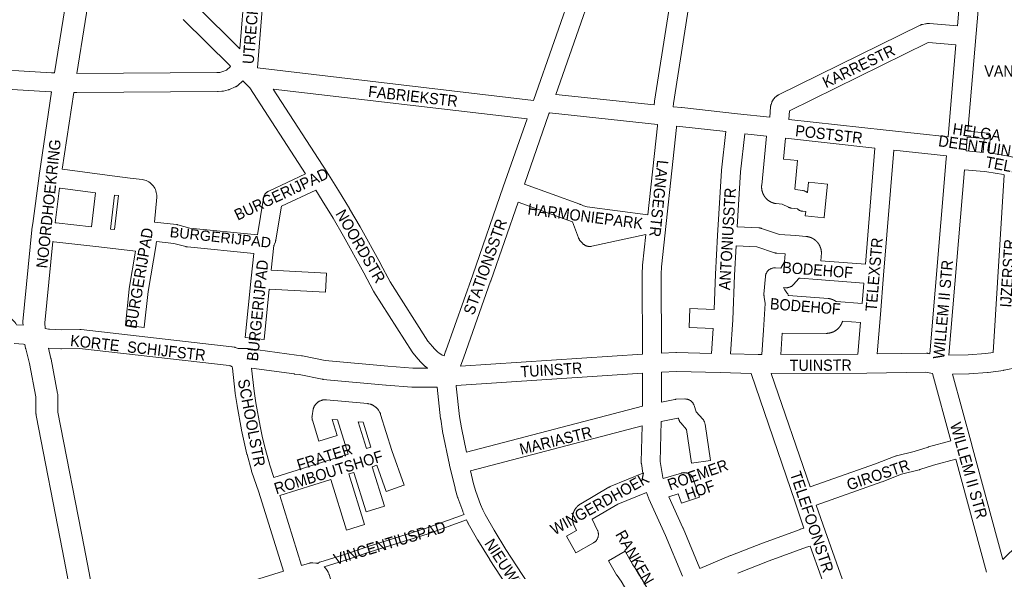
# Model space of a CAD drawing. Header units: metres. Extents: x 123819 to 142731, y 393440 to 405763.
# Tile 160 of 256: x 133517 to 134190, y 396398 to 396775. Entities that reach past the tile are written whole.
import ezdxf
from ezdxf.enums import TextEntityAlignment as Align

# ---------------------------------------------------------------- set-up
doc = ezdxf.new("R2010")
doc.units = ezdxf.units.M
doc.header["$MEASUREMENT"] = 0
for name, color, linetype, lineweight in [('gs-anno-wegen algemeen tekst', 7, 'Continuous', 0), ('gs-knt-aanvullende hoofdweg', 7, 'Continuous', 0), ('gs-knt-paden', 7, 'Continuous', 0), ('gs-knt-wegen algemeen', 7, 'Continuous', 0)]:
    doc.layers.add(name, color=color, linetype=linetype, lineweight=lineweight)
doc.styles.add('Style-Arial', font='arial.ttf')

msp = doc.modelspace()

# ---------------------------------------------------------------- linework, layer by layer
at = {"layer": 'gs-knt-aanvullende hoofdweg', "color": 7, "linetype": 'Continuous', "flags": 128}
for points in [[(133540.8, 396738.98), (133552.7, 396812.64), (133552.74, 396812.85), (133552.78, 396813.07), (133556.14, 396828.16)], [(133570.43, 396823.25), (133570.21, 396822.27), (133567.49, 396810.03), (133555.96, 396738.63)], [(133519.25, 396566.41), (133519.21, 396568.08), (133519.21, 396568.38), (133519.21, 396568.48), (133519.21, 396568.53), (133519.21, 396568.58), (133519.22, 396568.68), (133519.24, 396568.98), (133525.24, 396631.61), (133525.25, 396631.75), (133525.28, 396631.97), (133525.28, 396631.97), (133525.31, 396632.11), (133525.93, 396635.88), (133530.2, 396668.61), (133530.22, 396668.75), (133538.8, 396726.05)], [(133553.92, 396725.6), (133546.06, 396673.11)], [(133544.25, 396660.21), (133541.15, 396636.47)], [(133539.56, 396623.55), (133534.24, 396568), (133534.33, 396564.23)], [(133565.91, 396311.63), (133565.77, 396312.26), (133562.24, 396329), (133562.22, 396329.12), (133558.37, 396348.82), (133558.36, 396348.86), (133546.32, 396411.99), (133528.24, 396504.72), (133528.18, 396505.06), (133528.14, 396505.41), (133528.11, 396505.76), (133528.1, 396506.11), (133528.03, 396517.45), (133523.76, 396540.11), (133521.11, 396550.3), (133521.06, 396550.5), (133521.03, 396550.63), (133521.02, 396550.71), (133520.47, 396553.26)], [(133536.56, 396550.57), (133538.36, 396543.64), (133538.43, 396543.39), (133538.48, 396543.14), (133542.92, 396519.56), (133542.97, 396519.23), (133543.01, 396518.89), (133543.04, 396518.56), (133543.05, 396518.22), (133543.12, 396506.91), (133561.06, 396414.84), (133561.07, 396414.82), (133571.73, 396358.95)]]:
    msp.add_lwpolyline(points, dxfattribs=at)
at = {"layer": 'gs-knt-paden', "color": 7, "linetype": 'Continuous', "flags": 128}
for points in [[(134164.96, 396699.05), (134178.62, 396697.84), (134178.71, 396697.83), (134178.81, 396697.81), (134178.9, 396697.79), (134178.99, 396697.77), (134179.08, 396697.74), (134179.17, 396697.71), (134179.26, 396697.67), (134179.35, 396697.63), (134179.43, 396697.59), (134179.51, 396697.54), (134179.59, 396697.48), (134179.67, 396697.43), (134179.74, 396697.37), (134179.82, 396697.3), (134179.88, 396697.23), (134179.95, 396697.16), (134180.01, 396697.09), (134180.07, 396697.02), (134180.12, 396696.94), (134180.17, 396696.85), (134180.22, 396696.77), (134180.26, 396696.69), (134180.3, 396696.6), (134180.33, 396696.51), (134180.36, 396696.42), (134180.39, 396696.33), (134180.41, 396696.23), (134180.43, 396696.14), (134180.44, 396696.04), (134180.45, 396695.95), (134180.45, 396695.85), (134180.45, 396695.76), (134180.44, 396695.66), (134179.43, 396684.26)], [(134175.43, 396684.6), (134176.26, 396694.01), (134164.62, 396695.04)], [(133720.91, 396403.37), (133720.92, 396403.38), (133720.97, 396403.47), (133721.02, 396403.55), (133721.08, 396403.63), (133721.15, 396403.7), (133721.22, 396403.77), (133721.29, 396403.84), (133721.36, 396403.91), (133721.44, 396403.97), (133721.52, 396404.03), (133721.6, 396404.08), (133721.69, 396404.13), (133721.77, 396404.17), (133721.86, 396404.22), (133721.95, 396404.25), (133722.05, 396404.28), (133737.68, 396409.18), (133755.16, 396415.06), (133755.2, 396415.07), (133794.84, 396427.47), (133820.73, 396436.99)], [(133822.41, 396433.32), (133796.18, 396423.68), (133796.09, 396423.65), (133756.42, 396411.24), (133738.95, 396405.36), (133738.91, 396405.35), (133724.98, 396400.99)]]:
    msp.add_lwpolyline(points, dxfattribs=at)
at = {"layer": 'gs-knt-wegen algemeen', "color": 7, "linetype": 'Continuous', "flags": 128}
for points in [[(133868.17, 396720.1), (133868.43, 396720.86), (133910.19, 396840.07), (133910.69, 396841.49)], [(133923.78, 396839.49), (133922.88, 396836.9), (133922.48, 396835.77), (133883.43, 396724.3)], [(133950.67, 396717.01), (133950.8, 396719.1), (133950.83, 396719.4), (133950.87, 396719.69), (133968.35, 396830.83), (133968.54, 396832.01), (133968.71, 396833.14)], [(133981.61, 396831.34), (133981.21, 396828.81), (133963.78, 396717.97), (133963.78, 396717.97), (133963.77, 396717.96), (133963.63, 396715.72)], [(133667.48, 396755.5), (133673.19, 396826.29)], [(133686.51, 396829.51), (133686.17, 396825.35), (133679.48, 396742.32)], [(133613.08, 396820.42), (133613.03, 396818.77), (133612.69, 396808.9), (133637.75, 396784.83), (133637.81, 396784.77), (133667.48, 396755.5)], [(134158.02, 396771.16), (134160.77, 396803.47), (134160.87, 396804.63), (134160.88, 396804.79), (134161.05, 396806.8)], [(134173.96, 396804.99), (134173.84, 396803.53), (134164.96, 396699.05)], [(133661.11, 396743.38), (133660.83, 396743.76), (133628.7, 396775.47)], [(134029.63, 396708.58), (134030.17, 396715.64), (134030.2, 396715.93), (134030.24, 396716.22), (134030.29, 396716.51), (134030.36, 396716.8), (134030.44, 396717.08), (134030.53, 396717.36), (134031.06, 396718.83), (134031.16, 396719.08), (134031.27, 396719.33), (134031.39, 396719.58), (134031.52, 396719.82), (134031.66, 396720.05), (134031.8, 396720.28), (134032.3, 396721.01), (134032.46, 396721.24), (134032.63, 396721.45), (134032.8, 396721.66), (134032.99, 396721.86), (134033.18, 396722.05), (134033.98, 396722.82), (134034.19, 396723.02), (134034.41, 396723.2), (134034.64, 396723.37), (134034.87, 396723.54), (134035.11, 396723.69), (134035.36, 396723.83), (134035.61, 396723.96), (134132.42, 396771.61), (134132.68, 396771.73), (134132.94, 396771.84), (134133.2, 396771.94), (134133.47, 396772.02), (134133.75, 396772.09), (134134.03, 396772.16), (134135.99, 396772.55), (134136.29, 396772.6), (134136.59, 396772.64), (134136.9, 396772.66), (134137.9, 396772.72), (134138.19, 396772.73), (134138.49, 396772.72), (134138.78, 396772.71), (134158.02, 396771.16)], [(134156.92, 396758.19), (134138.18, 396759.69), (134138.08, 396759.69), (134137.4, 396759.55), (134043.03, 396713.1), (134042.58, 396707.15)], [(134151.56, 396695.17), (134151.82, 396698.17), (134156.92, 396758.19)], [(133438.5, 396745.31), (133439.68, 396745.17), (133486.26, 396742.23), (133538.81, 396739.09), (133540.8, 396738.98)], [(133555.96, 396738.63), (133651.82, 396739.17), (133653.73, 396739.31), (133655.76, 396739.81), (133658.25, 396740.89), (133661.11, 396743.38)], [(133679.48, 396742.32), (133868.17, 396720.1)], [(133538.8, 396726.05), (133538.04, 396726.1), (133485.47, 396729.24), (133485.45, 396729.24), (133438.66, 396732.18), (133438.45, 396732.2), (133438.25, 396732.22), (133433.76, 396732.79), (133433.54, 396732.82), (133433.32, 396732.86), (133431.27, 396733.26), (133426.11, 396733.4), (133426, 396733.4), (133415.63, 396733.86)], [(133669.59, 396733.49), (133666.03, 396730.4), (133665.81, 396730.22), (133665.59, 396730.05), (133665.35, 396729.89), (133665.11, 396729.74), (133664.87, 396729.6), (133664.61, 396729.47), (133664.35, 396729.35), (133660.45, 396727.65), (133660.2, 396727.55), (133659.94, 396727.46), (133659.68, 396727.37), (133659.42, 396727.3), (133656.31, 396726.54), (133656.04, 396726.48), (133655.77, 396726.43), (133655.5, 396726.39), (133655.22, 396726.36), (133652.53, 396726.17), (133652.32, 396726.16), (133652.11, 396726.16), (133555.98, 396725.61)], [(133712.31, 396669.89), (133674.22, 396728.76), (133671.51, 396731.59), (133669.59, 396733.49)], [(133555.98, 396725.61), (133555.97, 396725.61), (133555.97, 396725.61), (133553.92, 396725.6)], [(133690.26, 396727.94), (133726.87, 396671.36), (133726.9, 396671.32), (133726.92, 396671.28), (133734.89, 396658.54), (133734.95, 396658.45), (133742.35, 396646.17), (133742.39, 396646.09), (133749.62, 396633.7), (133749.69, 396633.59), (133763.62, 396608.52), (133763.68, 396608.4), (133770.26, 396595.96), (133796, 396555.55), (133799.21, 396551.7), (133800.52, 396550.28), (133802.82, 396547.99), (133803.44, 396547.52), (133805.79, 396545.98), (133807.03, 396545.45)], [(133863.76, 396707.51), (133690.26, 396727.94)], [(133883.43, 396724.3), (133950.67, 396717.01)], [(133878.73, 396710.87), (133861.94, 396662.9)], [(133879.01, 396711.68), (133878.73, 396710.87)], [(133952.94, 396703.67), (133879.01, 396711.68)], [(133963.63, 396715.72), (133969.29, 396715.23), (133969.45, 396715.22), (134007.58, 396711.03)], [(134007.58, 396711.03), (134029.63, 396708.58)], [(133807.03, 396545.45), (133808.1, 396548.71), (133808.15, 396548.83), (133826.6, 396600.94), (133847.52, 396661.11), (133847.53, 396661.13), (133863.76, 396707.51)], [(133946.36, 396641.98), (133952.9, 396702.81), (133952.94, 396703.67)], [(134042.58, 396707.15), (134109.24, 396699.78), (134151.56, 396695.17)], [(133965.92, 396702.45), (133965.9, 396702.03), (133965.89, 396701.83), (133965.87, 396701.62), (133955.61, 396606.22), (133955.39, 396601.24), (133955.67, 396547.23)], [(133999.68, 396698.8), (133968.1, 396702.27), (133965.92, 396702.45)], [(134012.62, 396697.37), (134009.72, 396671.2), (134007.41, 396633.58)], [(134164.62, 396695.04), (134163.81, 396685.6)], [(134095, 396608.08), (134101.52, 396687.53)], [(134114.47, 396686.11), (134107.44, 396600.54), (134105.24, 396573.71), (134103.03, 396546.75)], [(134150.46, 396682.2), (134114.47, 396686.11)], [(134163.81, 396685.6), (134175.43, 396684.6)], [(134179.43, 396684.26), (134179.55, 396684.25), (134179.81, 396684.21), (134191.76, 396682.18), (134192, 396682.13), (134197.9, 396680.9), (134206.04, 396679.6), (134206.16, 396679.58), (134238.12, 396673.86), (134238.31, 396673.82), (134238.5, 396673.78), (134262.37, 396668.04), (134262.43, 396668.02), (134271.4, 396665.77)], [(134138.96, 396546.9), (134150.29, 396680.22), (134150.46, 396682.2)], [(133546.06, 396673.11), (133546.35, 396673.07), (133576.86, 396669.11), (133592.56, 396667.07), (133600.66, 396666.02), (133601.64, 396665.85), (133602.6, 396665.59), (133603.53, 396665.25), (133604.43, 396664.84), (133605.3, 396664.35), (133606.11, 396663.78), (133606.88, 396663.15), (133607.59, 396662.45), (133608.23, 396661.7), (133608.81, 396660.89), (133609.31, 396660.03), (133609.74, 396659.14), (133610.1, 396658.21), (133610.37, 396657.25), (133610.55, 396656.28), (133610.65, 396655.29), (133610.67, 396654.3), (133610.66, 396654.09), (133610.65, 396653.88), (133609.1, 396636.94), (133624.24, 396635.21), (133624.55, 396635.16), (133624.86, 396635.1), (133625.17, 396635.03), (133633.37, 396632.86), (133679.44, 396628.27), (133683.59, 396653.3), (133683.65, 396653.61), (133683.73, 396653.92), (133683.81, 396654.22), (133683.92, 396654.52), (133684.03, 396654.81), (133684.17, 396655.1), (133684.31, 396655.38), (133684.47, 396655.65), (133684.64, 396655.91), (133684.83, 396656.17), (133685.02, 396656.41), (133685.23, 396656.65), (133685.45, 396656.88), (133685.68, 396657.09), (133685.92, 396657.3), (133686.17, 396657.49), (133686.43, 396657.67), (133686.69, 396657.84), (133686.97, 396657.99), (133687.25, 396658.13), (133712.31, 396669.89)], [(134162.71, 396672.63), (134151.93, 396545.8)], [(134189.87, 396669.27), (134189.46, 396669.36), (134177.9, 396671.33), (134176.3, 396671.46), (134162.71, 396672.63)], [(133861.94, 396662.9), (133899.92, 396649.12), (133900.15, 396649.03), (133900.38, 396648.93), (133900.6, 396648.83), (133902.43, 396647.92), (133904.86, 396647.28), (133946.36, 396641.98)], [(134182.28, 396547.67), (134189.87, 396669.27)], [(133541.15, 396636.47), (133541.86, 396636.39), (133566.16, 396633.59), (133568.83, 396657.03), (133544.67, 396660.16), (133544.25, 396660.21)], [(133719.36, 396658.82), (133719.35, 396658.82), (133695.88, 396647.8)], [(133795.84, 396536.95), (133795.78, 396536.99), (133794.63, 396537.86), (133794.39, 396538.04), (133794.17, 396538.24), (133793.95, 396538.45), (133791.23, 396541.16), (133791.03, 396541.37), (133789.52, 396543.01), (133789.32, 396543.24), (133785.74, 396547.53), (133785.56, 396547.75), (133785.4, 396547.97), (133785.25, 396548.2), (133759.14, 396589.18), (133759, 396589.41), (133758.87, 396589.64), (133752.2, 396602.26), (133738.34, 396627.2), (133731.17, 396639.49), (133723.82, 396651.68), (133719.36, 396658.82)], [(133584.53, 396654.99), (133581.74, 396655.35), (133579.1, 396632.09), (133581.89, 396631.77), (133584.53, 396654.99)], [(133857.65, 396650.61), (133838.89, 396596.65), (133838.88, 396596.61), (133820.44, 396544.55), (133818.37, 396538.3)], [(133906.74, 396620.21), (133906.43, 396620.21), (133906.12, 396620.22), (133905.82, 396620.25), (133905.51, 396620.29), (133905.21, 396620.35), (133904.91, 396620.42), (133904.61, 396620.51), (133904.32, 396620.61), (133904.03, 396620.72), (133903.75, 396620.85), (133903.47, 396620.99), (133903.2, 396621.14), (133902.94, 396621.31), (133902.69, 396621.48), (133902.45, 396621.67), (133902.21, 396621.88), (133901.99, 396622.09), (133901.77, 396622.31), (133900.25, 396623.97), (133900.06, 396624.18), (133899.88, 396624.41), (133899.71, 396624.63), (133899.55, 396624.87), (133899.41, 396625.11), (133899.27, 396625.36), (133899.14, 396625.62), (133899.03, 396625.88), (133898.92, 396626.14), (133894.93, 396637.08), (133857.65, 396650.61)], [(134007.41, 396633.58), (134022.21, 396632.93), (134022.51, 396632.91), (134022.81, 396632.88), (134023.1, 396632.83), (134023.4, 396632.77), (134023.69, 396632.69), (134023.98, 396632.6), (134036.31, 396628.51), (134047.57, 396627.63), (134054.35, 396627.1), (134054.48, 396627.09), (134054.6, 396627.08), (134054.73, 396627.06), (134054.85, 396627.05), (134054.98, 396627.03), (134055.1, 396627.01), (134055.22, 396627), (134055.35, 396626.98), (134055.47, 396626.96), (134055.59, 396626.93), (134055.72, 396626.91), (134055.84, 396626.88), (134055.96, 396626.86), (134056.08, 396626.83), (134056.2, 396626.8), (134056.32, 396626.77), (134056.44, 396626.74), (134056.57, 396626.71), (134056.69, 396626.67), (134056.81, 396626.64), (134056.92, 396626.6), (134057.04, 396626.56), (134057.16, 396626.52), (134057.28, 396626.48), (134057.4, 396626.44), (134057.52, 396626.39), (134057.63, 396626.35), (134057.75, 396626.3), (134057.86, 396626.26), (134057.98, 396626.21), (134058.09, 396626.16), (134058.21, 396626.11), (134058.32, 396626.05), (134058.43, 396626), (134058.55, 396625.95), (134058.66, 396625.89), (134058.77, 396625.83), (134058.88, 396625.78), (134058.99, 396625.72), (134059.1, 396625.66), (134059.21, 396625.59), (134059.32, 396625.53), (134059.42, 396625.47), (134059.53, 396625.4), (134059.63, 396625.34), (134059.74, 396625.27), (134059.84, 396625.2), (134059.95, 396625.13), (134060.05, 396625.06), (134060.15, 396624.99), (134060.25, 396624.91), (134060.35, 396624.84), (134060.45, 396624.76), (134060.55, 396624.69), (134060.65, 396624.61), (134060.75, 396624.53), (134060.84, 396624.45), (134060.94, 396624.37), (134061.03, 396624.29), (134061.13, 396624.21), (134061.22, 396624.12), (134061.31, 396624.04), (134061.4, 396623.95), (134061.49, 396623.86), (134061.58, 396623.78), (134061.67, 396623.69), (134061.76, 396623.6), (134061.84, 396623.51), (134061.93, 396623.42), (134062.01, 396623.32), (134062.1, 396623.23), (134062.18, 396623.14), (134062.26, 396623.04), (134062.34, 396622.95), (134062.42, 396622.85), (134062.5, 396622.75), (134062.57, 396622.65), (134062.65, 396622.55), (134062.72, 396622.45), (134062.8, 396622.35), (134062.87, 396622.25), (134062.94, 396622.15), (134063.01, 396622.04), (134063.08, 396621.94), (134063.15, 396621.84), (134063.21, 396621.73), (134063.28, 396621.62), (134063.34, 396621.52), (134063.35, 396621.52), (134063.35, 396621.51), (134063.41, 396621.41), (134063.47, 396621.3), (134063.53, 396621.19), (134063.59, 396621.08), (134063.65, 396620.97), (134063.71, 396620.86), (134063.76, 396620.75), (134063.82, 396620.64), (134063.87, 396620.52), (134063.93, 396620.41), (134063.98, 396620.3), (134064.03, 396620.18), (134064.08, 396620.07), (134064.12, 396619.95), (134064.17, 396619.84), (134064.21, 396619.72), (134064.26, 396619.6), (134064.3, 396619.48), (134064.34, 396619.37), (134064.38, 396619.25), (134064.42, 396619.13), (134064.46, 396619.01), (134064.5, 396618.89), (134064.53, 396618.77), (134064.56, 396618.65), (134064.6, 396618.53), (134064.63, 396618.41), (134064.66, 396618.29), (134064.68, 396618.17), (134064.71, 396618.04), (134064.74, 396617.92), (134064.76, 396617.8), (134064.78, 396617.68), (134064.81, 396617.55), (134064.83, 396617.43), (134064.84, 396617.31), (134064.86, 396617.18), (134064.88, 396617.06), (134064.89, 396616.93), (134064.91, 396616.81), (134064.93, 396616.55), (134064.94, 396616.29), (134064.94, 396616.03), (134064.93, 396615.77), (134064.63, 396610.49), (134095, 396608.08)], [(133944.91, 396628.49), (133907.97, 396620.36), (133907.66, 396620.3), (133907.36, 396620.25), (133907.05, 396620.22), (133906.74, 396620.21)], [(133942.66, 396546.55), (133942.37, 396601.33), (133942.37, 396601.49), (133942.37, 396601.65), (133942.61, 396607), (133942.62, 396607.2), (133942.64, 396607.41), (133944.91, 396628.49)], [(133395.23, 396619.68), (133411.79, 396611.89), (133508.01, 396572.39), (133508.22, 396572.3), (133508.43, 396572.2), (133510.46, 396571.2), (133510.73, 396571.06), (133510.99, 396570.9), (133511.25, 396570.73), (133511.5, 396570.55), (133512.29, 396569.9), (133513.03, 396569.18), (133513.7, 396568.4), (133514.31, 396567.57), (133514.84, 396566.7), (133519.25, 396566.41)], [(134006.68, 396620.58), (134005.65, 396600.6)], [(134024.26, 396546.26), (134025.3, 396563.07), (134026.42, 396581.19), (134025.88, 396585.52), (134025.81, 396585.83), (134025.75, 396586.14), (134025.71, 396586.45), (134025.68, 396586.77), (134025.67, 396587.09), (134025.67, 396587.4), (134025.69, 396587.72), (134026.66, 396599.65), (134026.69, 396599.96), (134026.74, 396600.26), (134026.8, 396600.57), (134026.87, 396600.87), (134026.96, 396601.16), (134027.07, 396601.46), (134027.19, 396601.74), (134027.32, 396602.02), (134027.46, 396602.3), (134027.62, 396602.56), (134027.79, 396602.82), (134027.97, 396603.07), (134028.17, 396603.32), (134028.37, 396603.55), (134028.59, 396603.77), (134028.81, 396603.98), (134029.05, 396604.18), (134029.3, 396604.37), (134029.55, 396604.55), (134029.81, 396604.71), (134030.08, 396604.87), (134030.36, 396605), (134030.64, 396605.13), (134030.93, 396605.24), (134031.23, 396605.34), (134031.52, 396605.43), (134031.82, 396605.5), (134032.13, 396605.55), (134032.44, 396605.59), (134032.75, 396605.62), (134033.06, 396605.63), (134033.37, 396605.63), (134033.67, 396605.61), (134037.17, 396605.32), (134039.81, 396609.83), (134040.12, 396615.15), (134034.5, 396615.59), (134034.18, 396615.62), (134033.87, 396615.67), (134033.56, 396615.73), (134033.26, 396615.81), (134032.95, 396615.9), (134020.73, 396619.96), (134006.68, 396620.58)], [(134005.65, 396600.6), (134004.34, 396570.09), (134004.33, 396569.94), (134002.81, 396546.8)], [(134093.93, 396595.1), (134062.11, 396597.63), (134050.39, 396598.57), (134050.28, 396598.57), (134050.17, 396598.58), (134050.06, 396598.6), (134049.95, 396598.61), (134049.84, 396598.62), (134049.74, 396598.64), (134047.39, 396596.12), (134046.05, 396594.43), (134045.84, 396594.19), (134045.63, 396593.95), (134045.4, 396593.73), (134045.16, 396593.52), (134044.91, 396593.32), (134044.66, 396593.13), (134044.39, 396592.95), (134044.11, 396592.79), (134043.83, 396592.64), (134043.54, 396592.51), (134043.25, 396592.39), (134042.94, 396592.29), (134042.64, 396592.2), (134042.33, 396592.12), (134042.02, 396592.06), (134041.7, 396592.02), (134041.38, 396591.99), (134041.06, 396591.98), (134040.74, 396591.98), (134040.43, 396592), (134039.12, 396592.1), (134039.98, 396590.6), (134041.41, 396588.57), (134041.59, 396588.31), (134041.75, 396588.05), (134041.89, 396587.78), (134042.03, 396587.5), (134042.15, 396587.21), (134042.26, 396586.92), (134042.35, 396586.63), (134069.6, 396584.63), (134069.87, 396584.61), (134070.15, 396584.57), (134070.24, 396584.55), (134070.32, 396584.54), (134070.41, 396584.53), (134070.49, 396584.51), (134070.57, 396584.49), (134070.66, 396584.48), (134070.74, 396584.46), (134070.82, 396584.44), (134070.91, 396584.42), (134070.99, 396584.4), (134071.07, 396584.38), (134071.16, 396584.36), (134071.24, 396584.34), (134071.32, 396584.32), (134071.4, 396584.3), (134071.49, 396584.27), (134071.57, 396584.25), (134071.65, 396584.22), (134071.73, 396584.2), (134071.81, 396584.17), (134071.9, 396584.15), (134071.98, 396584.12), (134072.06, 396584.09), (134072.14, 396584.07), (134072.22, 396584.04), (134072.3, 396584.01), (134072.38, 396583.98), (134072.46, 396583.95), (134072.54, 396583.92), (134072.62, 396583.89), (134072.7, 396583.85), (134072.78, 396583.82), (134072.85, 396583.79), (134072.93, 396583.75), (134073.01, 396583.72), (134073.09, 396583.68), (134073.17, 396583.65), (134073.24, 396583.61), (134073.32, 396583.57), (134073.4, 396583.54), (134073.47, 396583.5), (134073.55, 396583.46), (134073.63, 396583.42), (134073.7, 396583.38), (134073.78, 396583.34), (134073.85, 396583.3), (134073.93, 396583.26), (134074, 396583.22), (134074.08, 396583.18), (134074.15, 396583.13), (134074.22, 396583.09), (134074.3, 396583.05), (134074.37, 396583), (134074.44, 396582.96), (134074.51, 396582.91), (134074.59, 396582.86), (134074.66, 396582.82), (134074.73, 396582.77), (134074.8, 396582.72), (134074.87, 396582.67), (134074.94, 396582.63), (134075.01, 396582.58), (134075.08, 396582.53), (134075.15, 396582.48), (134092.79, 396581.2)], [(134092.79, 396581.2), (134093.93, 396595.1)], [(134091.73, 396568.22), (134079.36, 396569.12), (134079.33, 396569.01), (134079.3, 396568.9), (134079.26, 396568.79), (134079.22, 396568.68), (134079.19, 396568.57), (134079.15, 396568.46), (134079.11, 396568.35), (134079.07, 396568.24), (134079.03, 396568.13), (134078.98, 396568.03), (134078.94, 396567.92), (134078.9, 396567.81), (134078.85, 396567.7), (134078.8, 396567.6), (134078.76, 396567.49), (134078.71, 396567.39), (134078.66, 396567.28), (134078.6, 396567.18), (134078.55, 396567.07), (134078.5, 396566.97), (134078.45, 396566.87), (134078.39, 396566.77), (134078.33, 396566.66), (134078.28, 396566.56), (134078.22, 396566.46), (134078.16, 396566.36), (134078.1, 396566.26), (134078.04, 396566.16), (134077.97, 396566.07), (134077.91, 396565.97), (134077.84, 396565.87), (134077.78, 396565.78), (134077.71, 396565.68), (134077.65, 396565.59), (134077.58, 396565.49), (134077.51, 396565.4), (134077.44, 396565.31), (134077.37, 396565.21), (134077.29, 396565.12), (134077.22, 396565.03), (134077.15, 396564.94), (134077.07, 396564.85), (134077, 396564.77), (134076.92, 396564.68), (134076.84, 396564.59), (134076.77, 396564.51), (134076.69, 396564.42), (134076.61, 396564.34), (134076.53, 396564.25), (134076.44, 396564.17), (134076.36, 396564.09), (134076.28, 396564.01), (134076.19, 396563.93), (134076.11, 396563.85), (134076.02, 396563.77), (134075.94, 396563.69), (134075.85, 396563.62), (134075.76, 396563.54), (134075.67, 396563.46), (134075.58, 396563.39), (134075.49, 396563.32), (134075.4, 396563.25), (134075.31, 396563.17), (134075.22, 396563.1), (134075.12, 396563.03), (134075.03, 396562.97), (134074.93, 396562.9), (134074.84, 396562.83), (134074.74, 396562.77), (134074.65, 396562.7), (134074.55, 396562.64), (134074.45, 396562.58), (134074.35, 396562.51), (134074.25, 396562.45), (134074.15, 396562.39), (134074.05, 396562.34), (134073.95, 396562.28), (134073.85, 396562.22), (134073.75, 396562.17), (134073.65, 396562.11), (134073.54, 396562.06), (134073.44, 396562), (134073.33, 396561.95), (134073.23, 396561.9), (134073.12, 396561.85), (134073.02, 396561.81), (134072.91, 396561.76), (134072.81, 396561.71), (134072.7, 396561.67), (134072.59, 396561.62), (134072.48, 396561.58), (134072.37, 396561.54), (134072.26, 396561.5), (134072.16, 396561.46), (134072.05, 396561.42), (134071.94, 396561.38), (134071.83, 396561.35), (134071.71, 396561.31), (134071.6, 396561.28), (134071.49, 396561.25), (134071.38, 396561.21), (134071.27, 396561.18), (134071.15, 396561.15), (134071.04, 396561.13), (134070.93, 396561.1), (134070.82, 396561.07), (134070.7, 396561.05), (134070.59, 396561.02), (134070.47, 396561), (134070.36, 396560.98), (134070.25, 396560.96), (134070.13, 396560.94), (134070.02, 396560.92), (134069.9, 396560.91), (134069.79, 396560.89), (134069.67, 396560.88), (134069.56, 396560.86), (134069.44, 396560.85), (134069.32, 396560.84), (134069.21, 396560.83), (134069.09, 396560.82), (134068.98, 396560.81), (134068.86, 396560.81), (134068.74, 396560.8), (134068.63, 396560.8), (134068.51, 396560.8), (134068.39, 396560.8), (134068.28, 396560.8), (134038.2, 396560.85), (134037.3, 396546.3)], [(133534.33, 396564.23), (133536.62, 396563.72), (133537.28, 396563.57)], [(133537.28, 396563.57), (133545.46, 396563.18), (133558.02, 396563.54), (133558.33, 396563.54), (133558.64, 396563.53), (133558.95, 396563.5), (133661.87, 396551.63), (133662.09, 396551.6), (133662.31, 396551.57), (133663.62, 396551.32), (133663.93, 396551.26), (133664.24, 396551.18), (133664.54, 396551.08), (133664.83, 396550.97), (133666.24, 396550.41), (133669.05, 396550.33), (133669.35, 396550.38), (133669.66, 396550.41), (133669.97, 396550.42), (133672.04, 396550.49), (133672.31, 396550.49), (133672.58, 396550.49), (133672.86, 396550.47), (133673.13, 396550.43), (133706.27, 396545.91), (133709.65, 396545.53), (133709.94, 396545.49), (133710.22, 396545.44), (133725.86, 396542.26), (133768.51, 396538.31), (133785.73, 396536.95), (133795.84, 396536.95)], [(134089.95, 396546.63), (134091.73, 396568.22)], [(133520.47, 396553.26), (133519.65, 396553.33), (133513.25, 396553.76)], [(133662.14, 396537.86), (133661.04, 396538.47), (133660.62, 396538.64), (133660.15, 396538.72), (133557.92, 396550.51), (133545.58, 396550.16), (133545.33, 396550.16), (133545.09, 396550.17), (133536.56, 396550.57)], [(133818.37, 396538.3), (133942.66, 396546.55)], [(133955.67, 396547.23), (133965.53, 396547.63), (133965.74, 396547.64), (133965.94, 396547.64), (133989.78, 396547.13)], [(134002.81, 396546.8), (134021.65, 396546.26), (134024.26, 396546.26)], [(134037.3, 396546.3), (134089.95, 396546.63)], [(134103.03, 396546.75), (134136.85, 396547.17), (134137.11, 396547.17), (134137.38, 396547.16), (134137.64, 396547.13), (134137.9, 396547.1), (134138.16, 396547.05), (134138.96, 396546.9)], [(134151.93, 396545.8), (134165.23, 396546.06), (134177.34, 396547), (134182.28, 396547.67)], [(133697.21, 396398.2), (133680.37, 396452.12), (133675.52, 396466.63), (133675.47, 396466.81), (133675.42, 396466.98), (133672.39, 396478.03), (133672.34, 396478.21), (133670.37, 396486.28), (133670.34, 396486.43), (133668.57, 396494.55), (133668.52, 396494.78), (133665.56, 396511.14), (133665.53, 396511.37), (133664.34, 396519.6), (133664.32, 396519.81), (133662.41, 396537.01), (133662.14, 396537.86)], [(133675.52, 396536.97), (133677.25, 396521.35), (133678.4, 396513.34), (133681.31, 396497.22), (133683.04, 396489.29), (133684.97, 396481.38), (133687.92, 396470.59), (133690.72, 396462.24)], [(133802.34, 396523.93), (133802.19, 396523.93), (133785.47, 396523.93), (133785.22, 396523.94), (133784.96, 396523.95), (133767.44, 396525.34), (133767.35, 396525.34), (133724.31, 396529.33), (133724.08, 396529.35), (133723.85, 396529.39), (133723.62, 396529.43), (133707.91, 396532.62), (133704.74, 396532.98), (133704.59, 396533), (133675.52, 396536.97)], [(134189.32, 396535.5), (134178.92, 396534.07), (134178.73, 396534.05), (134178.54, 396534.03), (134166.05, 396533.06), (134165.86, 396533.05), (134165.67, 396533.05), (134154.56, 396532.83)], [(134189.33, 396535.5), (134189.32, 396535.5), (134189.32, 396535.5)], [(134189.33, 396535.5), (134189.32, 396535.5), (134189.32, 396535.5)], [(134198.75, 396537.43), (134189.76, 396535.57), (134189.54, 396535.53), (134189.48, 396535.52), (134189.38, 396535.51), (134189.38, 396535.51), (134189.33, 396535.5)], [(133942.66, 396533.5), (133815.4, 396525.05)], [(133942.56, 396510.96), (133942.66, 396533.5)], [(134016.85, 396533.37), (133995.7, 396533.98), (133965.86, 396534.62), (133955.68, 396534.2)], [(134053.02, 396427.61), (134046.98, 396445.27), (134016.85, 396533.37)], [(134140.94, 396533.26), (134136.35, 396534.14), (134096.04, 396533.64), (134096, 396533.64), (134030.66, 396533.24)], [(134030.66, 396533.24), (134057.17, 396455.7)], [(134153.51, 396487.28), (134140.94, 396533.26)], [(134154.56, 396532.83), (134167.79, 396484.43), (134167.79, 396484.42), (134167.79, 396484.42), (134167.79, 396484.41), (134189, 396406.14)], [(133820.73, 396436.99), (133819.97, 396438.65), (133819.87, 396438.89), (133819.77, 396439.14), (133816.44, 396448.29), (133816.36, 396448.51), (133816.3, 396448.72), (133814.64, 396454.5), (133814.56, 396454.79), (133810.79, 396470.65), (133810.75, 396470.85), (133806.06, 396493.71), (133806.01, 396494), (133804.73, 396502.06), (133804.69, 396502.37), (133802.34, 396523.93)], [(133815.4, 396525.05), (133815.36, 396524.67), (133817.62, 396503.94), (133818.85, 396496.18), (133822.28, 396479.42)], [(133822.28, 396479.42), (133942.56, 396510.96)], [(133748.32, 396500.27), (133753.99, 396481.98), (133757, 396482.91), (133751.74, 396499.96), (133748.32, 396500.27)], [(133942.34, 396497.45), (133825.11, 396466.7)], [(133942.94, 396465.08), (133941.87, 396471.72), (133941.82, 396472.01), (133941.8, 396472.31), (133941.78, 396472.6), (133941.78, 396472.9), (133942.34, 396497.45)], [(134057.17, 396455.7), (134101.85, 396471.46), (134115.43, 396476.75), (134115.69, 396476.84), (134115.94, 396476.92), (134116.2, 396476.99), (134128.42, 396480.07), (134137.88, 396483.03), (134138.11, 396483.1), (134153.51, 396487.28)], [(134156.93, 396474.72), (134141.64, 396470.57), (134132.13, 396467.59), (134131.96, 396467.54), (134131.78, 396467.5), (134119.78, 396464.46), (134106.47, 396459.29), (134106.28, 396459.22), (134061.38, 396443.38)], [(134177.87, 396397.41), (134156.93, 396474.72)], [(133825.11, 396466.7), (133827.2, 396457.95), (133828.75, 396452.53), (133831.91, 396443.84), (133833.62, 396440.12), (133835.07, 396436.95), (133841.18, 396426.14), (133849.32, 396412.92), (133864.19, 396389.95), (133873.77, 396376.12), (133890.34, 396353.38)], [(133956.74, 396461.41), (133969.3, 396465.23), (133969.6, 396465.31), (133969.9, 396465.38), (133970.21, 396465.43), (133970.52, 396465.47), (133970.83, 396465.5), (133971.14, 396465.51), (133971.46, 396465.5), (133971.77, 396465.48), (133972.08, 396465.45), (133972.39, 396465.4), (133972.69, 396465.33), (133972.99, 396465.25), (133973.29, 396465.16), (133973.59, 396465.05), (133973.87, 396464.93), (133974.16, 396464.79), (133974.43, 396464.64), (133974.7, 396464.48), (133974.96, 396464.31), (133975.21, 396464.12), (133975.45, 396463.92), (133975.68, 396463.71), (133975.9, 396463.49), (133976.11, 396463.26), (133976.31, 396463.02), (133976.5, 396462.77), (133976.67, 396462.51), (133976.83, 396462.24), (133976.98, 396461.97), (133977.12, 396461.69), (133977.24, 396461.4), (133977.35, 396461.11)], [(133694.72, 396449.85), (133709.66, 396402.01), (133714.97, 396403.6), (133715.27, 396403.68), (133715.56, 396403.75), (133715.86, 396403.8), (133716.16, 396403.84), (133716.47, 396403.87), (133716.77, 396403.88), (133717.07, 396403.87), (133717.38, 396403.86), (133719.36, 396403.69), (133719.64, 396403.67), (133719.91, 396403.62), (133720.19, 396403.57), (133720.46, 396403.51), (133720.73, 396403.43), (133720.91, 396403.37)], [(133945.42, 396452.03), (133925.91, 396444.06), (133908.28, 396433.72), (133911.91, 396426.01), (133912.03, 396425.72), (133912.15, 396425.43), (133912.25, 396425.13), (133912.33, 396424.83), (133912.4, 396424.52), (133912.45, 396424.21), (133912.49, 396423.9), (133912.52, 396423.59), (133912.53, 396423.27), (133912.52, 396422.96), (133912.5, 396422.65), (133912.47, 396422.33), (133912.41, 396422.02), (133912.35, 396421.72), (133912.27, 396421.41), (133912.17, 396421.11), (133912.06, 396420.82), (133911.94, 396420.53), (133911.8, 396420.25), (133911.65, 396419.97), (133911.49, 396419.7), (133911.31, 396419.44), (133911.12, 396419.19), (133910.92, 396418.95), (133910.71, 396418.72), (133910.48, 396418.5), (133910.25, 396418.29), (133910.01, 396418.09), (133909.75, 396417.91), (133909.49, 396417.73), (133909.22, 396417.57), (133897.14, 396410.74)], [(133969.95, 396394.6), (133958.41, 396422.49), (133946.99, 396447.67), (133946.88, 396447.92), (133946.78, 396448.18), (133945.42, 396452.03)], [(133960.69, 396449), (133970.31, 396427.77), (133970.39, 396427.57), (133981.85, 396399.89)], [(134061.38, 396443.38), (134067.45, 396425.65), (134091.94, 396356.85)], [(134189, 396406.14), (134199.47, 396416.3), (134199.48, 396416.3), (134223.91, 396439.92)], [(133901.96, 396309.24), (133902.07, 396309.85), (133902.48, 396311.96), (133902.45, 396313.9), (133902.03, 396315.77), (133901.46, 396316.98), (133887.27, 396336.18), (133883.8, 396340.28), (133883.51, 396340.65), (133863.2, 396368.51), (133863.11, 396368.64), (133853.43, 396382.62), (133853.31, 396382.79), (133838.35, 396405.91), (133838.27, 396406.03), (133830.03, 396419.42), (133829.9, 396419.63), (133823.6, 396430.79), (133823.47, 396431.03), (133823.36, 396431.28), (133822.41, 396433.32)], [(133981.85, 396399.89), (134002.87, 396408.77), (134003.03, 396408.84), (134024.58, 396417.24), (134024.7, 396417.29), (134050.35, 396426.72), (134050.54, 396426.79), (134053.02, 396427.61)], [(134057.31, 396415.32), (134054.75, 396414.47), (134029.25, 396405.09), (134007.85, 396396.74)], [(134080.27, 396350.86), (134079.75, 396352.26), (134079.72, 396352.35), (134057.31, 396415.32)], [(133724.98, 396400.99), (133725.31, 396400.72), (133725.56, 396400.52), (133725.79, 396400.3), (133726.01, 396400.08), (133726.22, 396399.84), (133726.42, 396399.59), (133726.6, 396399.33), (133727.17, 396398.51), (133727.32, 396398.29), (133727.45, 396398.07), (133727.58, 396397.84), (133727.69, 396397.61), (133727.8, 396397.37), (133728.19, 396396.45), (133728.28, 396396.25), (133728.35, 396396.04), (133728.42, 396395.83), (133750.94, 396323.34)], [(133571.73, 396358.95), (133572.63, 396359.24), (133613.64, 396372.04), (133618.69, 396373.73), (133618.82, 396373.77), (133697.21, 396398.2)]]:
    msp.add_lwpolyline(points, dxfattribs=at)
for points in [[(133989.78, 396547.13), (133990.9, 396564.12), (133974.48, 396564.76, -0.35246), (133974.47, 396564.77), (133974.98, 396577.76, -0.352461), (133974.99, 396577.77), (133991.61, 396577.12), (133992.65, 396601.18), (133992.65, 396601.24), (133994.01, 396627.7), (133994.01, 396627.77), (133996.73, 396672.15), (133996.74, 396672.31), (133996.76, 396672.47), (133999.68, 396698.8)], [(134101.52, 396687.53), (134040.47, 396694.28), (134039.03, 396679.99), (134048.68, 396679.04, -0.383864), (134048.69, 396679.03), (134046.77, 396659.42), (134047.18, 396659.23), (134051.95, 396658.57), (134052.24, 396658.52), (134052.53, 396658.46), (134052.82, 396658.39), (134053.11, 396658.3), (134053.39, 396658.2), (134053.66, 396658.09), (134053.93, 396657.97), (134054.19, 396657.83), (134054.45, 396657.68), (134054.7, 396657.52), (134054.94, 396657.35), (134055.29, 396657.09), (134055.51, 396657.07), (134056.22, 396664.22, -0.367721), (134056.23, 396664.23), (134069.17, 396662.95, -0.36772), (134069.18, 396662.94), (134067.84, 396649.38), (134066.9, 396639.94, -0.36772), (134066.89, 396639.93), (134053.95, 396641.21, -0.367719), (134053.95, 396641.22), (134054.23, 396644.11), (134052.32, 396644.28), (134052.02, 396644.31), (134051.73, 396644.36), (134051.44, 396644.42), (134051.15, 396644.49), (134050.86, 396644.58), (134050.58, 396644.68), (134050.3, 396644.79), (134050.03, 396644.92), (134049.76, 396645.05), (134049.5, 396645.2), (134049.25, 396645.37), (134049.01, 396645.54), (134048.52, 396645.9), (134044.42, 396646.46), (134044.14, 396646.51), (134043.86, 396646.57), (134043.59, 396646.64), (134043.31, 396646.72), (134043.05, 396646.81), (134042.78, 396646.91), (134042.52, 396647.03), (134038.07, 396649.13), (134034.01, 396649.54), (134033.74, 396649.58), (134033.48, 396649.62), (134033.34, 396649.65), (134033.21, 396649.67), (134033.08, 396649.7), (134032.95, 396649.73), (134032.82, 396649.76), (134032.69, 396649.8), (134032.56, 396649.83), (134032.44, 396649.87), (134032.31, 396649.9), (134032.18, 396649.94), (134032.05, 396649.98), (134031.92, 396650.02), (134031.8, 396650.07), (134031.67, 396650.11), (134031.55, 396650.16), (134031.42, 396650.21), (134031.3, 396650.25), (134031.17, 396650.31), (134031.05, 396650.36), (134030.93, 396650.41), (134030.81, 396650.47), (134030.68, 396650.52), (134030.56, 396650.58), (134030.44, 396650.64), (134030.32, 396650.7), (134030.21, 396650.76), (134030.09, 396650.82), (134029.97, 396650.89), (134029.85, 396650.95), (134029.74, 396651.02), (134029.62, 396651.09), (134029.51, 396651.16), (134029.4, 396651.23), (134029.28, 396651.3), (134029.17, 396651.38), (134029.06, 396651.45), (134028.95, 396651.53), (134028.84, 396651.61), (134028.74, 396651.69), (134028.63, 396651.77), (134028.52, 396651.85), (134028.42, 396651.93), (134028.31, 396652.01), (134028.21, 396652.1), (134028.11, 396652.19), (134028.01, 396652.27), (134027.91, 396652.36), (134027.81, 396652.45), (134027.71, 396652.54), (134027.61, 396652.64), (134027.52, 396652.73), (134027.42, 396652.82), (134027.33, 396652.92), (134027.24, 396653.01), (134027.14, 396653.11), (134027.06, 396653.21), (134026.97, 396653.31), (134026.88, 396653.41), (134026.79, 396653.51), (134026.71, 396653.61), (134026.62, 396653.72), (134026.54, 396653.82), (134026.46, 396653.93), (134026.38, 396654.04), (134026.3, 396654.14), (134026.22, 396654.25), (134026.14, 396654.36), (134026.06, 396654.47), (134025.99, 396654.58), (134025.92, 396654.69), (134025.84, 396654.81), (134025.77, 396654.92), (134025.71, 396655.03), (134025.64, 396655.15), (134025.57, 396655.27), (134025.51, 396655.38), (134025.44, 396655.5), (134025.38, 396655.62), (134025.32, 396655.74), (134025.26, 396655.86), (134025.2, 396655.98), (134025.14, 396656.1), (134025.09, 396656.22), (134025.03, 396656.34), (134024.98, 396656.47), (134024.93, 396656.59), (134024.88, 396656.71), (134024.83, 396656.84), (134024.79, 396656.96), (134024.74, 396657.09), (134024.7, 396657.22), (134024.65, 396657.34), (134024.61, 396657.47), (134024.57, 396657.6), (134024.54, 396657.73), (134024.5, 396657.85), (134024.46, 396657.98), (134024.43, 396658.11), (134024.4, 396658.24), (134024.37, 396658.37), (134024.34, 396658.5), (134024.31, 396658.63), (134024.29, 396658.77), (134024.26, 396658.9), (134024.24, 396659.03), (134024.22, 396659.16), (134024.2, 396659.29), (134024.18, 396659.42), (134024.16, 396659.56), (134024.15, 396659.69), (134024.13, 396659.82), (134024.12, 396659.96), (134024.11, 396660.09), (134024.1, 396660.22), (134024.09, 396660.36), (134024.09, 396660.49), (134024.08, 396660.62), (134024.08, 396660.76), (134024.08, 396660.89), (134024.08, 396661.02), (134024.08, 396661.16), (134024.09, 396661.29), (134024.09, 396661.43), (134024.1, 396661.56), (134024.1, 396661.69), (134024.11, 396661.83), (134024.13, 396661.96), (134024.14, 396662.09), (134027.53, 396695.72), (134012.62, 396697.37)], [(133695.88, 396647.8), (133692.04, 396624.66), (133691.98, 396624.36), (133691.91, 396624.06), (133691.83, 396623.77), (133691.73, 396623.49), (133691.1, 396621.75), (133690.98, 396621.46), (133690.86, 396621.18), (133690.72, 396620.9), (133690.69, 396620.86), (133688.94, 396604.04), (133726.78, 396601.87, -0.355636), (133726.79, 396601.86), (133726.04, 396588.88, -0.355635), (133726.03, 396588.87), (133687.6, 396591.08), (133684.02, 396556.68, -0.367947), (133684.01, 396556.67), (133671.07, 396558.02, -0.367945), (133671.07, 396558.03), (133675.29, 396598.61), (133677.04, 396615.43), (133631.57, 396619.96), (133631.31, 396619.99), (133631.05, 396620.03), (133630.8, 396620.08), (133630.55, 396620.14), (133622.29, 396622.32), (133610.49, 396623.68), (133610.29, 396621.94), (133610.28, 396621.91), (133610.27, 396621.79), (133610.24, 396621.63), (133610.24, 396621.59), (133604.77, 396589.51), (133602.13, 396564.92, -0.368081), (133602.12, 396564.91), (133589.2, 396566.29, -0.368082), (133589.19, 396566.3), (133591.84, 396591.09), (133591.87, 396591.29), (133591.9, 396591.49), (133596.25, 396617.01), (133571.15, 396619.9), (133540.36, 396623.46), (133539.56, 396623.55)], [(133955.68, 396534.2), (133955.59, 396513.82), (133964.76, 396515.59), (133965.01, 396515.63), (133965.26, 396515.66), (133965.51, 396515.69), (133965.76, 396515.7), (133971.54, 396515.9), (133971.86, 396515.9), (133972.18, 396515.89), (133972.49, 396515.86), (133972.81, 396515.82), (133973.12, 396515.76), (133973.43, 396515.69), (133973.74, 396515.6), (133974.04, 396515.5), (133974.33, 396515.38), (133974.62, 396515.25), (133974.9, 396515.1), (133975.18, 396514.94), (133975.44, 396514.77), (133975.7, 396514.58), (133975.95, 396514.38), (133976.19, 396514.17), (133976.42, 396513.95), (133976.63, 396513.72), (133976.84, 396513.48), (133977.03, 396513.22), (133977.21, 396512.96), (133977.38, 396512.69), (133977.53, 396512.41), (133977.67, 396512.13), (133977.8, 396511.84), (133977.91, 396511.54), (133979.42, 396507.21), (133983.9, 396502.08), (133984.09, 396501.84), (133984.28, 396501.59), (133984.45, 396501.33), (133984.62, 396501.07), (133984.77, 396500.8), (133984.9, 396500.52), (133985.02, 396500.24), (133985.13, 396499.95), (133985.23, 396499.65), (133985.31, 396499.35), (133985.38, 396499.05), (133985.43, 396498.74), (133989.05, 396473.94, -0.370099), (133989.05, 396473.93), (133976.18, 396472.05, -0.370098), (133976.17, 396472.06), (133972.82, 396494.97), (133968.78, 396499.61), (133968.58, 396499.85), (133968.4, 396500.09), (133968.22, 396500.35), (133968.06, 396500.61), (133967.91, 396500.88), (133967.78, 396501.16), (133967.66, 396501.45), (133967.55, 396501.74), (133967.2, 396502.72), (133966.72, 396502.71), (133955.44, 396500.54), (133954.81, 396473.2), (133956.6, 396462.15), (133956.74, 396461.41)], [(133690.72, 396462.24), (133731.98, 396475.13), (133741.56, 396478.11), (133734.28, 396501.58), (133730.51, 396501.93), (133733.9, 396490.99, -0.355174), (133733.89, 396490.98), (133721.47, 396487.14, -0.355176), (133721.46, 396487.14), (133717.06, 396501.36), (133716.98, 396501.65), (133716.91, 396501.95), (133716.85, 396502.24), (133716.81, 396502.55), (133716.78, 396502.85), (133716.77, 396503.15), (133716.77, 396503.46), (133716.79, 396503.76), (133716.82, 396504.06), (133716.86, 396504.36), (133717.62, 396508.85), (133717.68, 396509.16), (133717.75, 396509.46), (133717.84, 396509.76), (133717.94, 396510.05), (133718.05, 396510.34), (133718.18, 396510.62), (133718.33, 396510.9), (133718.48, 396511.17), (133718.65, 396511.43), (133718.83, 396511.68), (133719.02, 396511.93), (133719.23, 396512.16), (133719.99, 396513), (133720.21, 396513.23), (133720.44, 396513.45), (133720.68, 396513.65), (133720.93, 396513.85), (133721.19, 396514.03), (133721.46, 396514.2), (133721.73, 396514.35), (133722.02, 396514.49), (133722.31, 396514.62), (133722.6, 396514.74), (133723.21, 396514.95), (133723.46, 396515.04), (133723.72, 396515.12), (133723.98, 396515.18), (133724.25, 396515.23), (133724.51, 396515.28), (133724.78, 396515.31), (133725.39, 396515.37), (133725.69, 396515.39), (133726, 396515.4), (133726.31, 396515.39), (133726.62, 396515.37), (133754.62, 396512.77), (133754.93, 396512.73), (133755.23, 396512.68), (133755.53, 396512.61), (133756.63, 396512.35), (133756.92, 396512.27), (133757.2, 396512.18), (133757.48, 396512.08), (133757.76, 396511.97), (133758.03, 396511.84), (133758.29, 396511.7), (133758.54, 396511.55), (133758.79, 396511.39), (133760.26, 396510.39), (133760.49, 396510.22), (133760.72, 396510.04), (133760.94, 396509.85), (133761.16, 396509.65), (133761.36, 396509.44), (133761.55, 396509.22), (133761.73, 396508.99), (133761.91, 396508.76), (133762.07, 396508.51), (133762.22, 396508.27), (133763.11, 396506.73), (133763.25, 396506.47), (133763.37, 396506.21), (133763.49, 396505.94), (133763.59, 396505.67), (133763.69, 396505.4)], [(133763.69, 396505.4), (133771.32, 396480.67), (133779.66, 396456.95, -0.328248), (133779.65, 396456.94), (133767.39, 396452.63, -0.328249), (133767.38, 396452.63), (133761.07, 396470.55), (133757.86, 396469.55), (133766.27, 396442.66, -0.355032), (133766.26, 396442.65), (133753.85, 396438.77, -0.355033), (133753.84, 396438.78), (133745.43, 396465.68), (133742.05, 396464.63), (133752.76, 396429.97, -0.355218), (133752.75, 396429.96), (133740.33, 396426.12, -0.355217), (133740.31, 396426.13), (133729.62, 396460.75), (133694.72, 396449.85)], [(133897.14, 396410.74, -0.371339), (133897.13, 396410.74), (133890.73, 396422.06, -0.371338), (133890.73, 396422.07), (133897.55, 396425.93), (133895.92, 396429.41), (133895.86, 396429.53), (133895.81, 396429.65), (133895.75, 396429.77), (133895.7, 396429.89), (133895.65, 396430.02), (133895.6, 396430.14), (133895.55, 396430.27), (133895.51, 396430.39), (133895.46, 396430.51), (133895.42, 396430.64), (133895.38, 396430.77), (133895.34, 396430.89), (133895.3, 396431.02), (133895.26, 396431.15), (133895.22, 396431.28), (133895.19, 396431.4), (133895.16, 396431.53), (133895.13, 396431.66), (133895.1, 396431.79), (133895.07, 396431.92), (133895.04, 396432.05), (133895.01, 396432.18), (133894.99, 396432.31), (133894.97, 396432.44), (133894.95, 396432.57), (133894.93, 396432.7), (133894.91, 396432.84), (133894.89, 396432.97), (133894.88, 396433.1), (133894.87, 396433.23), (133894.85, 396433.36), (133894.84, 396433.5), (133894.83, 396433.63), (133894.83, 396433.76), (133894.82, 396433.89), (133894.82, 396434.03), (133894.81, 396434.16), (133894.81, 396434.29), (133894.81, 396434.42), (133894.82, 396434.56), (133894.82, 396434.69), (133894.82, 396434.82), (133894.83, 396434.96), (133894.84, 396435.09), (133894.85, 396435.22), (133894.86, 396435.35), (133894.87, 396435.49), (133894.89, 396435.62), (133894.9, 396435.75), (133894.92, 396435.88), (133894.94, 396436.01), (133894.96, 396436.14), (133894.98, 396436.27), (133895, 396436.4), (133895.03, 396436.54), (133895.05, 396436.66), (133895.08, 396436.79), (133895.11, 396436.92), (133895.14, 396437.05), (133895.17, 396437.18), (133895.21, 396437.31), (133895.24, 396437.44), (133895.28, 396437.57), (133895.32, 396437.69), (133895.36, 396437.82), (133895.4, 396437.95), (133895.44, 396438.07), (133895.48, 396438.2), (133895.53, 396438.32), (133895.58, 396438.45), (133895.62, 396438.57), (133895.67, 396438.69), (133895.72, 396438.82), (133895.78, 396438.94), (133895.83, 396439.06), (133895.89, 396439.18), (133895.94, 396439.3), (133896, 396439.42), (133896.06, 396439.54), (133896.12, 396439.66), (133896.18, 396439.77), (133896.25, 396439.89), (133896.31, 396440.01), (133896.38, 396440.12), (133896.45, 396440.24), (133896.51, 396440.35), (133896.58, 396440.46), (133896.66, 396440.57), (133896.73, 396440.68), (133896.8, 396440.8), (133896.88, 396440.9), (133896.95, 396441.01), (133897.03, 396441.12), (133897.11, 396441.23), (133897.19, 396441.33), (133897.27, 396441.44), (133897.36, 396441.54), (133897.44, 396441.64), (133897.52, 396441.75), (133897.61, 396441.85), (133897.7, 396441.95), (133897.79, 396442.05), (133897.88, 396442.14), (133897.97, 396442.24), (133898.06, 396442.34), (133898.15, 396442.43), (133898.25, 396442.53), (133898.34, 396442.62), (133898.44, 396442.71), (133898.53, 396442.8), (133898.63, 396442.89), (133898.73, 396442.98), (133898.83, 396443.06), (133898.93, 396443.15), (133899.04, 396443.24), (133899.14, 396443.32), (133899.24, 396443.4), (133899.35, 396443.48), (133899.45, 396443.56), (133899.56, 396443.64), (133899.67, 396443.72), (133899.78, 396443.79), (133899.89, 396443.87), (133900, 396443.94), (133900.11, 396444.01), (133900.22, 396444.09), (133900.33, 396444.16), (133900.45, 396444.22), (133900.48, 396444.24), (133919.73, 396455.53), (133920, 396455.68), (133920.27, 396455.82), (133920.56, 396455.94), (133942.94, 396465.08)], [(133977.35, 396461.11), (133981.55, 396448.82, -0.385945), (133981.55, 396448.81), (133969.24, 396444.6, -0.385945), (133969.23, 396444.61), (133967.07, 396450.94), (133960.69, 396449)], [(133935.73, 396378.12), (133928.19, 396391.18), (133925.32, 396395.22), (133925.15, 396395.47), (133924.99, 396395.73), (133919.52, 396405.19, -0.390971), (133919.53, 396405.2), (133930.78, 396411.71, -0.390972), (133930.79, 396411.71), (133936.11, 396402.51), (133938.99, 396398.46), (133939.15, 396398.21), (133939.31, 396397.95), (133947.45, 396383.86)]]:
    msp.add_lwpolyline(points, format="xyb", dxfattribs=at)

# ---------------------------------------------------------------- texts
at = {"layer": 'gs-anno-wegen algemeen tekst', "color": 7, "style": 'Style-Arial', "width": 0.909091}
for s, rotation, p in [('UTRECHTSESTR', 85.1759, (133676.35, 396784.59)), ('KARRESTR', 25.8245, (134090.4, 396743.51)), ('FABRIEKSTR', 353.57856, (133785.83, 396722.99)), ('POSTSTR', 353.5693, (134070.14, 396696.95)), ('NOORDHOEKRING', 83.96595, (133536.67, 396649.47)), ('TELEGRAAFSTR', 349.4036, (134215.45, 396671.07)), ('BURGERIJPAD', 25.14035, (133695.83, 396656.07)), ('LANGESTR', 263.96762, (133953.77, 396652.99)), ('ANTONIUSSTR', 86.715, (134000.71, 396625.39)), ('NOORDSTR', 300.27284, (133749.98, 396620.43)), ('STATIONSSTR', 70.4633, (133835.15, 396606.37)), ('BURGERIJPAD', 80.32257, (133598.69, 396598.58)), ('TELEXSTR', 85.1298, (134100.96, 396601.08)), ('IJZERSTR', 86.1753, (134192.31, 396601.89)), ('BODEHOF', 355.4976, (134062.34, 396604.14)), ('BURGERIJPAD', 84.06042, (133679.53, 396576.46)), ('WILLEM II STR', 84.8823, (134148.06, 396577.15)), ('BODEHOF', 355.49813, (134053.98, 396579.26)), ('TUINSTR', 0.17971, (134064.5, 396539.03)), ('TUINSTR', 3.7668, (133880.42, 396535.87)), ('SCHOOLSTR', 280.84878, (133675.48, 396499.63)), ('MARIASTR', 13.8862, (133883.31, 396487.48)), ('WILLEM II STR', 285.7707, (134165.68, 396466.96)), ('ROEMER', 19.38124, (133980.4, 396464.12)), ('GIROSTR', 18.6216, (134103.73, 396464.02)), ('WINGERDHOEK', 29.25499, (133913.39, 396444.27)), ('TELEFOONSTR', 288.4676, (134058.46, 396431.81)), ('HOF', 19.38124, (133981.9, 396453.7)), ('VINCENTIUSPAD', 16.82318, (133769.82, 396417.44)), ('RANKEN', 300.02029, (133937.38, 396407.59)), ('NIEUWLANDSTR', 302.91346, (133858.78, 396386.33))]:
    msp.add_text(s, height=7.7, rotation=rotation, dxfattribs=at).set_placement(p, align=Align.MIDDLE_CENTER)
msp.add_text('VAN DELFTHOF', height=7.7, dxfattribs=at).set_placement((134213.49, 396740.18), align=Align.MIDDLE_CENTER)
at = {"layer": 'gs-anno-wegen algemeen tekst', "color": 7, "linetype": 'Continuous', "style": 'Style-Arial', "width": 0.909091}
for s, rotation, p in [('HELGA', 351.6405, (134171.16, 396698.42)), ('DEENTUIN', 351.6405, (134169.79, 396689.05)), ('HARMONIEPARK', 352.71347, (133903.62, 396640.88))]:
    msp.add_text(s, height=7.7, rotation=rotation, dxfattribs=at).set_placement(p, align=Align.MIDDLE_CENTER)
at = {"layer": 'gs-anno-wegen algemeen tekst', "color": 7, "style": 'Style-Arial'}
msp.add_text('BURGERIJPAD', height=7, rotation=353.8863, dxfattribs=at).set_placement((133654.24, 396626.5), align=Align.MIDDLE_CENTER)
at = {"layer": 'gs-anno-wegen algemeen tekst', "color": 7, "char_height": 7.7, "attachment_point": 5, "line_spacing_factor": 0.6, "style": 'Style-Arial'}
for s, insert, rotation in [('\\H1x;\\W0.909091;KORTE  SCHIJFSTR^J', (133597.81, 396550.86), 353.71889), ('\\H1x;\\W0.909091;FRATER', (133725.4, 396476.29), 17.23685), ('\\H1x;\\W0.909091;ROMBOUTSHOF', (133728.07, 396465.74), 17.23685)]:
    msp.add_mtext(s, dxfattribs=dict(at, insert=insert, rotation=rotation))

doc.saveas('drawing.dxf')
